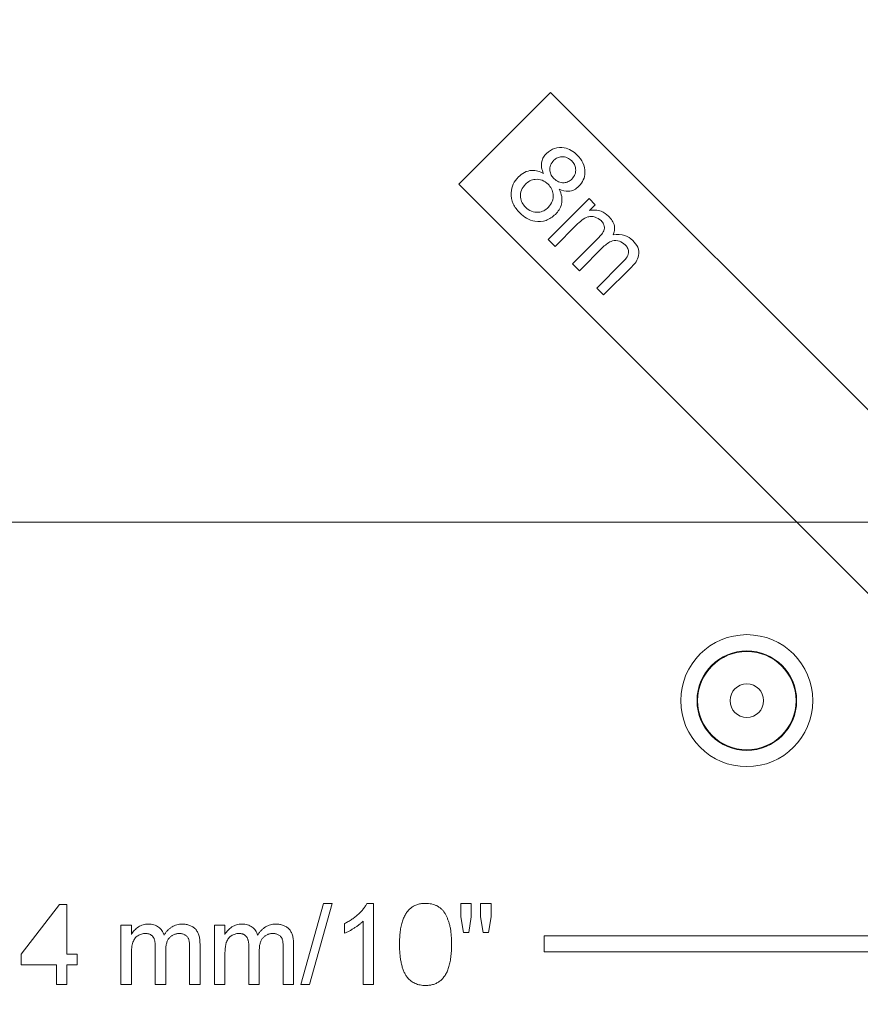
# Model space of a CAD drawing. Header units: millimetres. Extents: x 0 to 594, y 0 to 420.
# Tile 42 of 71: x 375 to 401, y 166 to 196. Entities that reach past the tile are written whole.
import ezdxf

# ---------------------------------------------------------------- set-up
doc = ezdxf.new("R2010")
doc.units = ezdxf.units.MM
doc.styles.add('SLDTEXTSTYLE1', font='TXT', dxfattribs={"width": 0.605})
doc.dimstyles.new('SLDDIMSTYLE4', dxfattribs={"dimtxt": 2.568319, "dimasz": 3.3, "dimexe": 0, "dimexo": 0.0625, "dimgap": 0.64208, "dimtad": 1, "dimdec": 0, "dimlfac": 2, "dimrnd": 1e-09, "dimzin": 12, "dimdsep": 46, "dimtxsty": 'SLDTEXTSTYLE1', "dimsah": 1, "dimcen": 0.09, "dimadec": 0, "dimazin": 3, "dimtfac": 1, "dimtdec": 1, "dimtofl": 0, "dimtmove": 0, "dimatfit": 3, "dimfxl": 0, "dimfrac": 2, "dimtolj": 1, "dimtzin": 12, "dimarcsym": 0})
doc.dimstyles.new('SLDDIMSTYLE5', dxfattribs={"dimtxt": 2.568319, "dimasz": 3.3, "dimexe": 0, "dimexo": 0.0625, "dimgap": 0.64208, "dimtad": 1, "dimdec": 3, "dimlfac": 2, "dimrnd": 1e-09, "dimzin": 12, "dimdsep": 46, "dimtxsty": 'SLDTEXTSTYLE1', "dimsah": 1, "dimcen": 0.09, "dimadec": 0, "dimazin": 3, "dimtfac": 1, "dimtdec": 1, "dimtofl": 0, "dimtmove": 0, "dimatfit": 3, "dimfxl": 0, "dimfrac": 2, "dimtolj": 1, "dimtzin": 12, "dimarcsym": 0})

# ---------------------------------------------------------------- blocks, each defined once
blk = doc.blocks.new('*D16')
at = {"color": 7, "linetype": 'Continuous', "lineweight": 0}
for p, q in [((286.937, 245.752), (286.937, 108.735)), ((414.293, 245.752), (414.293, 108.735)), ((347.92, 114.267), (347.332, 114.267)), ((347.332, 114.267), (347.332, 110.323)), ((353.31, 114.267), (353.898, 114.267)), ((353.898, 114.267), (353.898, 110.323)), ((347.332, 110.323), (347.92, 110.323)), ((353.898, 110.323), (353.31, 110.323)), ((286.937, 109.735), (414.293, 109.735))]:
    blk.add_line(p, q, dxfattribs=at)
for points in [[(286.937, 109.735), (290.237, 109.235), (290.237, 110.235)], [(414.293, 109.735), (410.993, 110.235), (410.993, 109.235)]]:
    blk.add_solid(points, dxfattribs=at)
at = {"color": 7, "linetype": 'Continuous', "lineweight": 0, "char_height": 2.6458, "attachment_point": 1, "rotation": 0, "style": 'SLDTEXTSTYLE1'}
for s, insert in [('254', (346.499, 118.266, -137.801)), ('10', (348.655, 113.733, -137.801))]:
    blk.add_mtext(s, dxfattribs=dict(at, insert=insert))
blk = doc.blocks.new('*D17')
at = {"color": 7, "linetype": 'Continuous', "lineweight": 0}
for p, q in [((414.293, 245.752), (258.389, 245.752)), ((259.389, 143.848), (259.389, 245.752)), ((254.856, 196.515), (254.856, 197.103)), ((254.856, 197.103), (258.801, 197.103)), ((258.801, 197.103), (258.801, 196.515)), ((254.856, 193.085), (254.856, 192.497)), ((258.801, 192.497), (258.801, 193.085)), ((254.856, 192.497), (258.801, 192.497)), ((414.293, 143.848), (258.389, 143.848))]:
    blk.add_line(p, q, dxfattribs=at)
for points in [[(259.389, 245.752), (258.889, 242.452), (259.889, 242.452)], [(259.389, 143.848), (259.889, 147.148), (258.889, 147.148)]]:
    blk.add_solid(points, dxfattribs=at)
at = {"color": 7, "linetype": 'Continuous', "lineweight": 0, "attachment_point": 1, "rotation": 90, "style": 'SLDTEXTSTYLE1'}
for s, insert, char_height in [('203', (250.858, 190.684, -137.801), 2.6458), ('8', (255.39, 193.82, -137.801), 2.646)]:
    blk.add_mtext(s, dxfattribs=dict(at, insert=insert, char_height=char_height))
blk = doc.blocks.new('*D18')
at = {"color": 7, "linetype": 'Continuous', "lineweight": 0}
for p, q in [((330.555, 220.828), (442.841, 220.828)), ((441.841, 220.828), (441.841, 180.708)), ((437.309, 203.953), (437.309, 204.541)), ((437.309, 204.541), (441.254, 204.541)), ((441.254, 204.541), (441.254, 203.953)), ((437.309, 197.583), (437.309, 196.995)), ((441.254, 196.995), (441.254, 197.583)), ((437.309, 196.995), (441.254, 196.995)), ((330.555, 180.708), (442.841, 180.708))]:
    blk.add_line(p, q, dxfattribs=at)
for points in [[(441.841, 220.828), (441.341, 217.528), (442.341, 217.528)], [(441.841, 180.708), (442.341, 184.008), (441.341, 184.008)]]:
    blk.add_solid(points, dxfattribs=at)
at = {"color": 7, "linetype": 'Continuous', "lineweight": 0, "char_height": 2.6458, "attachment_point": 1, "rotation": 90, "style": 'SLDTEXTSTYLE1'}
for s, insert in [('3,2', (437.843, 198.318, -137.801)), ('80', (433.311, 197.632, -137.801))]:
    blk.add_mtext(s, dxfattribs=dict(at, insert=insert))

msp = doc.modelspace()

# ---------------------------------------------------------------- linework, layer by layer
at = {"color": 7, "linetype": 'Continuous', "lineweight": 15}
for p, q in [((390.9348, 193.99827), (388.09789, 191.16135)), ((404.05553, 180.87756), (390.9348, 193.99827)), ((388.09789, 191.16135), (402.85651, 176.40275)), ((390.86064, 189.45536), (392.12744, 190.72217)), ((392.12744, 190.72217), (392.31932, 190.53029)), ((392.31932, 190.53029), (392.14151, 190.35248)), ((391.73264, 189.8984), (391.07512, 189.24088)), ((391.07512, 189.24088), (390.86064, 189.45536)), ((391.61309, 188.70291), (392.43636, 189.52619)), ((392.56395, 189.2238), (391.82807, 188.48793)), ((391.82807, 188.48793), (391.61309, 188.70291)), ((392.36353, 187.95247), (393.16169, 188.75063)), ((393.4465, 188.60848), (392.57701, 187.73899)), ((392.57701, 187.73899), (392.36353, 187.95247)), ((374.56485, 167.34741), (375.7543, 168.89049)), ((375.7543, 168.89049), (375.97933, 168.89049)), ((375.97933, 168.89049), (375.97933, 167.34741)), ((383.21251, 166.41514), (383.91975, 168.92264)), ((384.18547, 168.92264), (383.47823, 166.41514)), ((383.91975, 168.92264), (384.18547, 168.92264)), ((385.25588, 168.92264), (385.46283, 168.92264)), ((385.46283, 168.92264), (385.46283, 166.41514)), ((388.16321, 168.92264), (388.48469, 168.92265)), ((388.16321, 168.50624), (388.16321, 168.92264)), ((388.48469, 168.92265), (388.48469, 168.50624)), ((388.77401, 168.50623), (388.77401, 168.92264)), ((388.77401, 168.92264), (389.09549, 168.92264)), ((389.09549, 168.92264), (389.09549, 168.50624)), ((388.24157, 168.02252), (388.16321, 168.50624)), ((388.48469, 168.50624), (388.41436, 168.02252)), ((388.85087, 168.02252), (388.77401, 168.50623)), ((389.09549, 168.50624), (389.02014, 168.02252)), ((377.65502, 166.41514), (377.65502, 168.24754)), ((377.65502, 168.24754), (377.97649, 168.24754)), ((377.97649, 168.24754), (377.97649, 167.96173)), ((380.54829, 168.24754), (380.86976, 168.24754)), ((380.54829, 166.41514), (380.54829, 168.24754)), ((380.86976, 168.24754), (380.86976, 167.96173)), ((384.5627, 167.99941), (384.5627, 168.29577)), ((385.14135, 166.41514), (385.14135, 168.3691)), ((388.41436, 168.02252), (388.24157, 168.02252)), ((389.02014, 168.02252), (388.85087, 168.02252)), ((411.29651, 167.91966), (390.73501, 167.91965)), ((390.73501, 167.91965), (390.73501, 167.41815)), ((378.71589, 166.41514), (378.71588, 167.584)), ((379.77675, 166.41514), (379.77675, 167.54834)), ((380.09822, 167.66688), (380.09822, 166.41514)), ((381.60915, 166.41514), (381.60915, 167.584)), ((382.67002, 166.41514), (382.67002, 167.54834)), ((382.99149, 167.66688), (382.99149, 166.41514)), ((374.56485, 167.02594), (374.56485, 167.34741)), ((375.97933, 167.34741), (376.30081, 167.34741)), ((376.30081, 167.34741), (376.30081, 167.02594)), ((377.97649, 167.34842), (377.97649, 166.41514)), ((379.03736, 167.46043), (379.03736, 166.41514)), ((380.86976, 167.34842), (380.86976, 166.41514)), ((381.93063, 167.46044), (381.93063, 166.41514)), ((390.73501, 167.41815), (411.29651, 167.41816)), ((375.65786, 167.02594), (374.56485, 167.02594)), ((375.65786, 166.41514), (375.65786, 167.02594)), ((376.30081, 167.02594), (375.97933, 167.02594)), ((375.97933, 167.02594), (375.97933, 166.41514)), ((375.97933, 166.41514), (375.65786, 166.41514)), ((377.97649, 166.41514), (377.65502, 166.41514)), ((379.03736, 166.41514), (378.71589, 166.41514)), ((380.09822, 166.41514), (379.77675, 166.41514)), ((380.86976, 166.41514), (380.54829, 166.41514)), ((381.93063, 166.41514), (381.60915, 166.41514)), ((382.99149, 166.41514), (382.67002, 166.41514)), ((383.47823, 166.41514), (383.21251, 166.41514)), ((385.46283, 166.41514), (385.14135, 166.41514))]:
    msp.add_line(p, q, dxfattribs=at)
at = {"color": 8, "linetype": 'Continuous', "lineweight": 0}
for radius in [2.04109, 1.53967, 1.5217, 0.51885]:
    msp.add_circle((397.00375, 175.1914), radius, dxfattribs=at)
at = {"color": 7, "linetype": 'Continuous', "lineweight": 15}
for points, knots in [([(390.80976, 192.11621), (390.88972, 192.17803), (391.04971, 192.30172), (391.34199, 192.3115), (391.58629, 192.22203), (391.70414, 192.11737), (391.76313, 192.06498)], [0, 0, 0, 0, 0.27923864, 0.55868382, 0.77908744, 1, 1, 1, 1]), ([(390.71583, 191.49687), (390.69262, 191.55555), (390.64627, 191.67275), (390.65017, 191.85257), (390.71166, 192.00473), (390.77705, 192.07904), (390.80976, 192.11621)], [0, 0, 0, 0, 0.28027229, 0.55971279, 0.77976635, 1, 1, 1, 1]), ([(391.0368, 191.90424), (390.99845, 191.85757), (390.92183, 191.76431), (390.90448, 191.59105), (390.94983, 191.44139), (391.01181, 191.37023), (391.04283, 191.33463)], [0, 0, 0, 0, 0.27978276, 0.55911641, 0.77938689, 1, 1, 1, 1]), ([(391.58933, 191.88616), (391.54454, 191.9232), (391.45502, 191.99723), (391.29072, 192.02102), (391.14272, 191.99062), (391.0721, 191.93303), (391.0368, 191.90424)], [0, 0, 0, 0, 0.28001298, 0.55969824, 0.77987783, 1, 1, 1, 1]), ([(391.59536, 191.32157), (391.63238, 191.36814), (391.70644, 191.46132), (391.72105, 191.63156), (391.68008, 191.77998), (391.61959, 191.85075), (391.58933, 191.88616)], [0, 0, 0, 0, 0.27950877, 0.55917176, 0.77946691, 1, 1, 1, 1]), ([(391.76313, 192.06498), (391.82949, 191.98755), (391.96197, 191.83298), (392.01595, 191.54694), (391.96708, 191.28508), (391.86527, 191.16139), (391.81436, 191.09955)], [0, 0, 0, 0, 0.28033642, 0.5596306, 0.77979645, 1, 1, 1, 1]), ([(389.94027, 191.38737), (390.00063, 191.43973), (390.12117, 191.5443), (390.34171, 191.60309), (390.54805, 191.58148), (390.65987, 191.52509), (390.71583, 191.49687)], [0, 0, 0, 0, 0.28018177, 0.5595083, 0.77954527, 1, 1, 1, 1]), ([(389.98096, 190.27577), (389.90466, 190.36529), (389.75235, 190.54401), (389.69633, 190.87613), (389.76254, 191.17541), (389.881, 191.31669), (389.94027, 191.38737)], [0, 0, 0, 0, 0.28028908, 0.5596009, 0.7796787, 1, 1, 1, 1]), ([(390.86149, 191.16535), (390.80403, 191.21202), (390.68917, 191.30529), (390.47781, 191.32796), (390.29257, 191.27809), (390.20439, 191.20295), (390.16028, 191.16535)], [0, 0, 0, 0, 0.27979665, 0.55918089, 0.77943722, 1, 1, 1, 1]), ([(391.04283, 191.33463), (391.08765, 191.2973), (391.1772, 191.22275), (391.34251, 191.20037), (391.49025, 191.23359), (391.56031, 191.29223), (391.59536, 191.32157)], [0, 0, 0, 0, 0.28008804, 0.55951222, 0.77965917, 1, 1, 1, 1]), ([(390.16028, 191.16535), (390.11371, 191.10628), (390.02074, 190.98834), (389.99059, 190.7733), (390.04699, 190.58563), (390.12217, 190.49493), (390.15978, 190.44957)], [0, 0, 0, 0, 0.27998374, 0.55902163, 0.77946641, 1, 1, 1, 1]), ([(390.86451, 190.44605), (390.91245, 190.50504), (391.00827, 190.62295), (391.02921, 190.84017), (390.97747, 191.02988), (390.90017, 191.12017), (390.86149, 191.16535)], [0, 0, 0, 0, 0.27977513, 0.55917858, 0.77941911, 1, 1, 1, 1]), ([(391.20607, 191.00662), (391.23722, 190.93331), (391.29943, 190.78688), (391.28772, 190.56029), (391.21082, 190.36907), (391.12797, 190.27575), (391.08653, 190.22906)], [0, 0, 0, 0, 0.28008934, 0.55940377, 0.77955644, 1, 1, 1, 1]), ([(391.81436, 191.09955), (391.76718, 191.05964), (391.67288, 190.97987), (391.45097, 190.92289), (391.29888, 190.97489), (391.20607, 191.00662)], [0, 0, 0, 0, 0.280698, 0.56104982, 1, 1, 1, 1]), ([(390.15978, 190.44957), (390.21737, 190.40235), (390.33248, 190.30799), (390.54485, 190.2827), (390.73173, 190.33216), (390.82023, 190.40807), (390.86451, 190.44605)], [0, 0, 0, 0, 0.279869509, 0.559280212, 0.779487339, 1, 1, 1, 1]), ([(392.14151, 190.35248), (392.20116, 190.3603), (392.32045, 190.37593), (392.53618, 190.33212), (392.65794, 190.23432), (392.73222, 190.17466)], [0, 0, 0, 0, 0.28058507, 0.56112659, 1, 1, 1, 1]), ([(391.08653, 190.22906), (390.99431, 190.15682), (390.80983, 190.01231), (390.47198, 189.99644), (390.18646, 190.09421), (390.04952, 190.2152), (389.98096, 190.27577)], [0, 0, 0, 0, 0.27937899, 0.55888616, 0.77916163, 1, 1, 1, 1]), ([(392.49865, 190.03653), (392.4391, 190.08168), (392.34955, 190.14956), (392.2011, 190.17201), (391.97979, 190.13773), (391.84239, 190.00468), (391.73264, 189.8984)], [0, 0, 0, 0, 0.24958359, 0.37528534, 0.50094969, 1, 1, 1, 1]), ([(392.43636, 189.52619), (392.47364, 189.56658), (392.54791, 189.64707), (392.61477, 189.79255), (392.58553, 189.93902), (392.52769, 190.00394), (392.49865, 190.03653)], [0, 0, 0, 0, 0.28142403, 0.56073168, 0.77947351, 1, 1, 1, 1]), ([(392.73222, 190.17466), (392.77235, 190.13025), (392.8525, 190.04155), (392.91513, 189.88371), (392.91948, 189.72722), (392.88539, 189.63941), (392.86834, 189.59551)], [0, 0, 0, 0, 0.28039452, 0.55997671, 0.77999251, 1, 1, 1, 1]), ([(393.24758, 189.2876), (393.18988, 189.33308), (393.07465, 189.4239), (392.79502, 189.42916), (392.65164, 189.30173), (392.56395, 189.2238)], [0, 0, 0, 0, 0.28039844, 0.55992064, 1, 1, 1, 1]), ([(392.86834, 189.59551), (392.99609, 189.60706), (393.22441, 189.6277), (393.40265, 189.48749), (393.48115, 189.42573)], [0, 0, 0, 0, 0.55952609, 1, 1, 1, 1]), ([(393.48115, 189.42573), (393.53911, 189.35901), (393.65449, 189.22619), (393.68318, 188.96768), (393.58599, 188.76013), (393.49305, 188.65909), (393.4465, 188.60848)], [0, 0, 0, 0, 0.28039888, 0.55827085, 0.77875905, 1, 1, 1, 1]), ([(393.16169, 188.75063), (393.20269, 188.79205), (393.28411, 188.87431), (393.36443, 189.02479), (393.33576, 189.18101), (393.27701, 189.25203), (393.24758, 189.2876)], [0, 0, 0, 0, 0.28190946, 0.55989469, 0.77957334, 1, 1, 1, 1]), ([(384.5627, 168.29577), (384.60286, 168.31647), (384.68202, 168.35726), (384.79408, 168.42759), (384.89816, 168.50456), (384.99366, 168.58669), (385.07882, 168.67082), (385.15115, 168.75517), (385.2112, 168.83764), (385.24142, 168.89515), (385.25588, 168.92264)], [0, 0, 0, 0, 0.142669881, 0.281193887, 0.417327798, 0.551214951, 0.678737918, 0.795014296, 0.901989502, 1, 1, 1, 1]), ([(386.26651, 167.65182), (386.26684, 167.68765), (386.26747, 167.75783), (386.27141, 167.86053), (386.27828, 167.95805), (386.28852, 168.05032), (386.30074, 168.1377), (386.31639, 168.21994), (386.33425, 168.29715), (386.35542, 168.36903), (386.37907, 168.43633), (386.40546, 168.49923), (386.4355, 168.55742), (386.46667, 168.61227), (386.50214, 168.66169), (386.53941, 168.70747), (386.57961, 168.74882), (386.62293, 168.78552), (386.66902, 168.81793), (386.71774, 168.84606), (386.76944, 168.87002), (386.82426, 168.88878), (386.88168, 168.90389), (386.94192, 168.91506), (387.00509, 168.92163), (387.04825, 168.9223), (387.0702, 168.92264)], [0, 0, 0, 0, 0.06310621, 0.12359849, 0.18095005, 0.2352307, 0.28706317, 0.33627651, 0.38262206, 0.42656805, 0.46816106, 0.50819473, 0.54656845, 0.58343537, 0.61918644, 0.65354236, 0.68732151, 0.72058322, 0.75338695, 0.78641257, 0.81952758, 0.85356442, 0.88832288, 0.9240058, 0.96135536, 1, 1, 1, 1]), ([(387.0702, 168.92264), (387.10241, 168.92171), (387.16568, 168.91988), (387.25794, 168.90451), (387.34516, 168.87934), (387.42667, 168.84432), (387.50141, 168.79946), (387.56843, 168.74554), (387.62612, 168.68178), (387.67562, 168.60947), (387.7181, 168.52864), (387.75609, 168.43997), (387.79016, 168.34311), (387.81509, 168.25665), (387.83258, 168.18189), (387.84322, 168.12012), (387.85305, 168.05367), (387.86001, 167.98238), (387.8671, 167.90659), (387.8706, 167.82597), (387.87327, 167.74057), (387.87368, 167.68196), (387.87389, 167.65182)], [0, 0, 0, 0, 0.05671964, 0.111428, 0.16427109, 0.21633433, 0.26728315, 0.31741225, 0.36732211, 0.41822223, 0.47141171, 0.52796846, 0.58805887, 0.65220749, 0.68641523, 0.72327793, 0.76262124, 0.80474643, 0.84945847, 0.89671982, 0.94689404, 1, 1, 1, 1]), ([(377.97649, 167.96173), (377.99064, 167.98491), (378.01856, 168.03065), (378.07037, 168.09172), (378.12781, 168.14657), (378.19201, 168.19367), (378.26179, 168.23236), (378.33711, 168.25939), (378.41689, 168.27676), (378.47184, 168.2787), (378.49989, 168.27969)], [0, 0, 0, 0, 0.126631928, 0.249844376, 0.372604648, 0.496750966, 0.620594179, 0.743752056, 0.869166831, 1, 1, 1, 1]), ([(378.49989, 168.27969), (378.53046, 168.27879), (378.58928, 168.27706), (378.673, 168.25938), (378.74877, 168.23215), (378.81526, 168.19236), (378.8727, 168.14251), (378.92092, 168.08333), (378.96026, 168.0153), (378.97803, 167.96525), (378.98713, 167.93963)], [0, 0, 0, 0, 0.14274486, 0.27463465, 0.39824355, 0.51760445, 0.63470514, 0.75208812, 0.87308103, 1, 1, 1, 1]), ([(378.98713, 167.93963), (379.00496, 167.96669), (379.03946, 168.01904), (379.09956, 168.08845), (379.16318, 168.14761), (379.23118, 168.19603), (379.30317, 168.23363), (379.37935, 168.26065), (379.45982, 168.27634), (379.51481, 168.27856), (379.54268, 168.27969)], [0, 0, 0, 0, 0.14230295, 0.27538388, 0.40247865, 0.52337619, 0.64123103, 0.75832269, 0.87755306, 1, 1, 1, 1]), ([(379.54268, 168.27969), (379.5643, 168.2792), (379.60648, 168.27824), (379.66779, 168.27107), (379.72542, 168.25984), (379.77902, 168.24303), (379.82891, 168.22202), (379.87515, 168.1964), (379.91697, 168.16529), (379.95555, 168.13022), (379.98938, 168.08959), (380.01864, 168.04401), (380.04332, 167.99341), (380.06317, 167.93772), (380.07952, 167.87733), (380.09, 167.81149), (380.09745, 167.74089), (380.09796, 167.69202), (380.09822, 167.66688)], [0, 0, 0, 0, 0.06848584, 0.13363155, 0.19532708, 0.2542221, 0.3112724, 0.36661244, 0.42125649, 0.47607022, 0.53142806, 0.58822869, 0.64730502, 0.70939841, 0.77528297, 0.8452285, 0.92039676, 1, 1, 1, 1]), ([(380.86976, 167.96173), (380.88391, 167.98491), (380.91183, 168.03065), (380.96364, 168.09172), (381.02108, 168.14657), (381.08528, 168.19367), (381.15506, 168.23236), (381.23038, 168.25939), (381.31016, 168.27676), (381.36511, 168.2787), (381.39316, 168.27969)], [0, 0, 0, 0, 0.126631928, 0.249844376, 0.372604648, 0.496750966, 0.620594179, 0.743752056, 0.869166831, 1, 1, 1, 1]), ([(381.39316, 168.27969), (381.42373, 168.27879), (381.48255, 168.27706), (381.56627, 168.25938), (381.64204, 168.23215), (381.70853, 168.19236), (381.76597, 168.14252), (381.81419, 168.08333), (381.85352, 168.0153), (381.8713, 167.96525), (381.8804, 167.93963)], [0, 0, 0, 0, 0.14274486, 0.27463465, 0.39824355, 0.51760445, 0.63470514, 0.75208812, 0.87308103, 1, 1, 1, 1]), ([(381.8804, 167.93963), (381.89823, 167.96669), (381.93273, 168.01905), (381.99283, 168.08845), (382.05645, 168.14761), (382.12445, 168.19604), (382.19644, 168.23363), (382.27262, 168.26065), (382.35309, 168.27634), (382.40808, 168.27857), (382.43595, 168.27969)], [0, 0, 0, 0, 0.14230295, 0.27538388, 0.40247865, 0.52337619, 0.64123103, 0.75832269, 0.87755306, 1, 1, 1, 1]), ([(382.43595, 168.27969), (382.45757, 168.2792), (382.49975, 168.27824), (382.56106, 168.27107), (382.61869, 168.25985), (382.67229, 168.24303), (382.72218, 168.22202), (382.76842, 168.1964), (382.81024, 168.16529), (382.84882, 168.13022), (382.88265, 168.08959), (382.91191, 168.04401), (382.93659, 167.99341), (382.95644, 167.93772), (382.97279, 167.87733), (382.98327, 167.8115), (382.99072, 167.74089), (382.99123, 167.69202), (382.99149, 167.66688)], [0, 0, 0, 0, 0.06848584, 0.13363155, 0.19532708, 0.2542221, 0.3112724, 0.36661244, 0.42125649, 0.47607022, 0.53142806, 0.58822869, 0.64730502, 0.70939841, 0.77528297, 0.8452285, 0.92039676, 1, 1, 1, 1]), ([(385.14135, 168.3691), (385.12284, 168.35126), (385.08435, 168.31418), (385.0195, 168.26158), (384.94665, 168.20915), (384.8678, 168.15749), (384.78704, 168.10916), (384.70882, 168.06575), (384.63483, 168.02908), (384.58609, 168.00903), (384.5627, 167.99941)], [0, 0, 0, 0, 0.11167464, 0.23210351, 0.36232961, 0.50154037, 0.64151116, 0.77108959, 0.89015748, 1, 1, 1, 1]), ([(378.40747, 167.99036), (378.38696, 167.98971), (378.34636, 167.9884), (378.28707, 167.97448), (378.23014, 167.95341), (378.17646, 167.92366), (378.12688, 167.88623), (378.08432, 167.83989), (378.04923, 167.78574), (378.02678, 167.73455), (378.01273, 167.68921), (378.00228, 167.65132), (377.99459, 167.60961), (377.98825, 167.56433), (377.98237, 167.51547), (377.97943, 167.46297), (377.97644, 167.40689), (377.97647, 167.36835), (377.97649, 167.34842)], [0, 0, 0, 0, 0.0698823, 0.13838828, 0.20675821, 0.27659843, 0.34713452, 0.41792027, 0.49021306, 0.5664711, 0.60786615, 0.65223255, 0.70054698, 0.75252289, 0.80832134, 0.86847027, 0.93197979, 1, 1, 1, 1]), ([(378.71588, 167.584), (378.71576, 167.60042), (378.71553, 167.63212), (378.71171, 167.6782), (378.70657, 167.72121), (378.69848, 167.76097), (378.6883, 167.79752), (378.67662, 167.83119), (378.66186, 167.86163), (378.64492, 167.88896), (378.62501, 167.91281), (378.60265, 167.9339), (378.57701, 167.95143), (378.54839, 167.96527), (378.51756, 167.97752), (378.48318, 167.98419), (378.44633, 167.9898), (378.42072, 167.99017), (378.40747, 167.99036)], [0, 0, 0, 0, 0.08405204, 0.16231463, 0.23666002, 0.30577755, 0.36985488, 0.43088181, 0.488026, 0.54274468, 0.59511512, 0.64668617, 0.69972626, 0.75341396, 0.80931581, 0.86902729, 0.93220904, 1, 1, 1, 1]), ([(379.46532, 167.99036), (379.45023, 167.99001), (379.42058, 167.98932), (379.37727, 167.98289), (379.33567, 167.97377), (379.29648, 167.9593), (379.25894, 167.94185), (379.22358, 167.91986), (379.18983, 167.89442), (379.15868, 167.86445), (379.1295, 167.8309), (379.105, 167.79157), (379.08384, 167.74781), (379.06699, 167.69918), (379.05336, 167.64629), (379.04396, 167.58864), (379.03854, 167.52617), (379.03776, 167.48288), (379.03736, 167.46043)], [0, 0, 0, 0, 0.05857577, 0.11503469, 0.16976362, 0.2236479, 0.27687303, 0.33028845, 0.38503668, 0.44068484, 0.49788027, 0.55722326, 0.62003743, 0.68625576, 0.75674775, 0.83189298, 0.91283439, 1, 1, 1, 1]), ([(379.77675, 167.54834), (379.77631, 167.57664), (379.77549, 167.6291), (379.7711, 167.7015), (379.76229, 167.76118), (379.7502, 167.81002), (379.73162, 167.85004), (379.70815, 167.8849), (379.67867, 167.91565), (379.64386, 167.94236), (379.60443, 167.96394), (379.5609, 167.97884), (379.51434, 167.98895), (379.48195, 167.98988), (379.46532, 167.99036)], [0, 0, 0, 0, 0.13641488, 0.25289736, 0.34922045, 0.42693225, 0.49445241, 0.56070203, 0.62862604, 0.69883643, 0.77141822, 0.84415685, 0.91996411, 1, 1, 1, 1]), ([(381.30074, 167.99037), (381.28023, 167.98971), (381.23963, 167.9884), (381.18034, 167.97448), (381.12341, 167.95341), (381.06973, 167.92366), (381.02015, 167.88623), (380.97759, 167.83989), (380.9425, 167.78574), (380.92004, 167.73455), (380.906, 167.68921), (380.89555, 167.65132), (380.88786, 167.60961), (380.88152, 167.56433), (380.87564, 167.51547), (380.8727, 167.46297), (380.86971, 167.40689), (380.86974, 167.36835), (380.86976, 167.34842)], [0, 0, 0, 0, 0.0698823, 0.13838828, 0.20675821, 0.27659843, 0.34713452, 0.41792027, 0.49021306, 0.5664711, 0.60786615, 0.65223255, 0.70054698, 0.75252289, 0.80832134, 0.86847027, 0.93197979, 1, 1, 1, 1]), ([(381.60915, 167.584), (381.60903, 167.60042), (381.6088, 167.63212), (381.60498, 167.6782), (381.59984, 167.72121), (381.59175, 167.76097), (381.58157, 167.79752), (381.56989, 167.8312), (381.55513, 167.86163), (381.53819, 167.88896), (381.51828, 167.91281), (381.49592, 167.9339), (381.47028, 167.95143), (381.44166, 167.96527), (381.41083, 167.97753), (381.37645, 167.98419), (381.3396, 167.98981), (381.31399, 167.99017), (381.30074, 167.99037)], [0, 0, 0, 0, 0.08405204, 0.16231463, 0.23666002, 0.30577755, 0.36985488, 0.43088181, 0.488026, 0.54274468, 0.59511512, 0.64668617, 0.69972626, 0.75341396, 0.80931581, 0.86902729, 0.93220904, 1, 1, 1, 1]), ([(382.35859, 167.99037), (382.3435, 167.99001), (382.31385, 167.98932), (382.27054, 167.98289), (382.22894, 167.97377), (382.18975, 167.9593), (382.15221, 167.94185), (382.11685, 167.91986), (382.0831, 167.89442), (382.05195, 167.86445), (382.02277, 167.8309), (381.99827, 167.79157), (381.97711, 167.74782), (381.96026, 167.69918), (381.94663, 167.6463), (381.93723, 167.58864), (381.93181, 167.52617), (381.93103, 167.48288), (381.93063, 167.46044)], [0, 0, 0, 0, 0.05857577, 0.11503469, 0.16976362, 0.2236479, 0.27687303, 0.33028845, 0.38503668, 0.44068484, 0.49788027, 0.55722326, 0.62003743, 0.68625576, 0.75674775, 0.83189298, 0.91283439, 1, 1, 1, 1]), ([(382.67002, 167.54834), (382.66958, 167.57664), (382.66876, 167.6291), (382.66437, 167.7015), (382.65556, 167.76118), (382.64347, 167.81003), (382.62489, 167.85004), (382.60142, 167.8849), (382.57194, 167.91566), (382.53713, 167.94236), (382.4977, 167.96394), (382.45417, 167.97884), (382.40761, 167.98895), (382.37522, 167.98988), (382.35859, 167.99037)], [0, 0, 0, 0, 0.13641488, 0.25289736, 0.34922045, 0.42693225, 0.49445241, 0.56070203, 0.62862604, 0.69883643, 0.77141822, 0.84415685, 0.91996411, 1, 1, 1, 1]), ([(386.51013, 166.6246), (386.49026, 166.65327), (386.44928, 166.71238), (386.40132, 166.81317), (386.35854, 166.92413), (386.32496, 167.04743), (386.29866, 167.18209), (386.27967, 167.32838), (386.26892, 167.48623), (386.26733, 167.59537), (386.26651, 167.65182)], [0, 0, 0, 0, 0.09742067, 0.20088559, 0.31117197, 0.42979795, 0.55773993, 0.69471527, 0.84212991, 1, 1, 1, 1]), ([(387.87389, 167.65182), (387.87356, 167.61615), (387.87292, 167.54647), (387.86906, 167.4446), (387.86187, 167.3478), (387.8526, 167.25595), (387.8401, 167.16896), (387.82459, 167.08718), (387.80643, 167.01044), (387.78601, 166.9384), (387.76246, 166.87093), (387.73577, 166.80809), (387.70664, 166.74942), (387.67456, 166.69519), (387.6397, 166.64524), (387.60263, 166.59923), (387.56231, 166.55781), (387.51882, 166.52117), (387.47304, 166.48817), (387.42406, 166.45993), (387.37197, 166.43638), (387.31726, 166.41669), (387.25955, 166.40173), (387.19914, 166.39062), (387.13565, 166.38399), (387.09232, 166.38333), (387.0702, 166.383)], [0, 0, 0, 0, 0.06287294, 0.12283466, 0.17965368, 0.23395626, 0.2855474, 0.33451898, 0.3806227, 0.4245295, 0.46644168, 0.50651459, 0.54479301, 0.58184565, 0.61746218, 0.65208026, 0.68589252, 0.71918682, 0.75219338, 0.78525137, 0.81866712, 0.85283562, 0.88762815, 0.9236363, 0.96102247, 1, 1, 1, 1]), ([(387.0702, 166.383), (387.0412, 166.38382), (386.98466, 166.38544), (386.9021, 166.39639), (386.8246, 166.41568), (386.75153, 166.44154), (386.68369, 166.47614), (386.62078, 166.51823), (386.56151, 166.56684), (386.5274, 166.6052), (386.51013, 166.6246)], [0, 0, 0, 0, 0.13790323, 0.268873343, 0.395178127, 0.517089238, 0.636743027, 0.756221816, 0.876628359, 1, 1, 1, 1])]:
    msp.add_open_spline(points, degree=3, knots=knots, dxfattribs=at)

# ---------------------------------------------------------------- dimensions: what is measured, and where the dimension line sits
at = {"color": 7, "linetype": 'Continuous', "lineweight": 0}
for base, p1, p2, angle, dimstyle, picture, middle in [((259.38853, 245.75237), (414.29298, 143.84766), (414.29292, 245.75246), 270.000033, 'SLDDIMSTYLE5', '*D17', (259.38856, 194.79997)), ((414.293, 109.73482), (286.937, 245.75239), (414.29292, 245.75246), 0.000033, 'SLDDIMSTYLE4', '*D16', (350.61504, 109.73478)), ((441.8415, 180.70793), (330.55498, 220.82786), (330.555, 180.70786), 270.000033, 'SLDDIMSTYLE4', '*D18', (441.84149, 200.76793))]:
    dim = msp.add_linear_dim(base=base, p1=p1, p2=p2, angle=angle, dimstyle=dimstyle, dxfattribs=at)
    dim.commit()
    dim.dimension.update_dxf_attribs({"geometry": picture, "text_midpoint": middle, "dimtype": 160})

doc.saveas('drawing.dxf')
